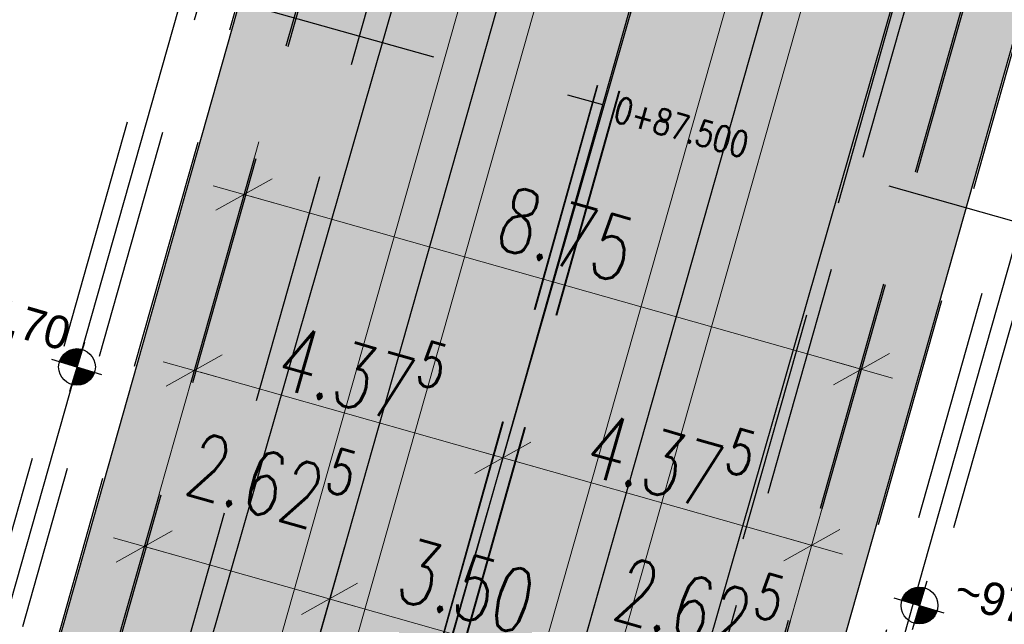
# Model space of a CAD drawing. Header units: metres. Extents: x 3458045 to 3462392, y 5482308 to 5484762.
# Tile 39 of 256: x 3459773 to 3459786, y 5483470 to 5483478. Entities that reach past the tile are written whole.
import ezdxf
from ezdxf.enums import TextEntityAlignment as Align

# ---------------------------------------------------------------- set-up
doc = ezdxf.new("R2010")
doc.units = ezdxf.units.M
doc.header["$PDMODE"] = 3
doc.header["$PDSIZE"] = 0.1
for name, pattern in [('AUSGEZOGEN', [2, 1, 1]), ('STRICHPUNKT2', [12.7, 6.35, -3.175, 0, -3.175]), ('VERDECKT2', [4.7625, 3.175, -1.5875])]:
    doc.linetypes.add(name, pattern=pattern)
doc.layers.get('0').update_dxf_attribs({"linetype": 'CONTINUOUS'})
doc.layers.get('DEFPOINTS').update_dxf_attribs({"linetype": 'CONTINUOUS'})
for name, color, linetype in [('SP_ACHSE_8559', 7, 'CONTINUOUS'), ('SP_ACHSE_8901', 7, 'CONTINUOUS'), ('SP_ACHSE_8911', 7, 'CONTINUOUS'), ('SP_AXIS', 7, 'CONTINUOUS'), ('SP_BAUGRUBE-ANKER', 211, 'AUSGEZOGEN'), ('SP_BAUGRUBE-TEXT', 210, 'AUSGEZOGEN'), ('SP_BAUGRUBE-VERBAU', 210, 'AUSGEZOGEN'), ('SP_Blockfugen', 2, 'STRICHPUNKT2'), ('SP_Entwässerung', 170, 'VERDECKT2'), ('SP_SOLID_Tunnelsohle_L7+8', 254, 'CONTINUOUS'), ('SP_StadtbahnFluchtweg', 1, 'CONTINUOUS'), ('SP_TrogTunnel-Bautoleranz', 160, 'VERDECKT2'), ('SP_Tunnelwand_L7+8', 2, 'VERDECKT2'), ('SP_Vb_Planung', 10, 'CONTINUOUS'), ('SP_Verbau', 212, 'CONTINUOUS'), ('SP_VERM', 1, 'CONTINUOUS'), ('T__AXIS', 3, 'CONTINUOUS')]:
    doc.layers.add(name, color=color, linetype=linetype)
doc.layers.add('SP_HILF', color=6, linetype='CONTINUOUS', plot=False)
doc.styles.add('K_ISOCP', font='k_isocp.shx')
doc.styles.add('SIMPLEX8', font='simplexd.shx', dxfattribs={"width": 0.8})
doc.styles.add('SP_F', font='romans.shx', dxfattribs={"width": 0.7, "bigfont": 'sp_f.shx'})
doc.linetypes.add('EISENBAHN', pattern='A,0.15,[130,ltypeshp.shx,S=0.25,R=0,X=0,Y=0],0.15', length=0.3)
doc.linetypes.add('ZICKZACK', pattern='A,0.00254,-5.08,[131,ltypeshp.shx,S=5.08,R=0,X=-5.08,Y=0],-10.16,[131,ltypeshp.shx,S=5.08,R=180,X=5.08,Y=0],-5.08', length=20.32254)
doc.dimstyles.new('SOFI35$0', dxfattribs={"dimtxt": 3.5, "dimasz": 0.35, "dimexe": 0.9, "dimexo": 0.625, "dimgap": 0.945, "dimtad": 1, "dimdec": 3, "dimrnd": 0.001, "dimzin": 1, "dimdsep": 46, "dimtxsty": 'SP_F', "dimblk1": 'SOF_BEMSTR1', "dimblk2": 'SOF_BEMSTR2', "dimsah": 1, "dimcen": 3.5, "dimse1": 1, "dimse2": 1, "dimclrd": 1, "dimclre": 1, "dimclrt": 2, "dimaunit": 2, "dimazin": 0, "dimtfac": 1, "dimtdec": 3, "dimtmove": 0, "dimatfit": 3, "dimfxl": 1, "dimtolj": 1, "dimtzin": 0, "dimlwd": 0, "dimlwe": 0, "dimarcsym": 0})

# ---------------------------------------------------------------- blocks, each defined once
blk = doc.blocks.new('SOF_BEMSTR2')
at = {"color": 0, "linetype": 'ByBlock', "lineweight": -2}
for p, q in [((0, -20), (0, 8.5)), ((3.535, 3.535), (-3.535, -3.535)), ((-5, 0), (5, 0))]:
    blk.add_line(p, q, dxfattribs=at)
blk = doc.blocks.new('SOF_BEMSTR1')
at = {"color": 0, "linetype": 'ByBlock', "lineweight": -2}
for p, q in [((0, 20), (0, -8.5)), ((3.535, 3.535), (-3.535, -3.535)), ((-5, 0), (5, 0))]:
    blk.add_line(p, q, dxfattribs=at)
blk = doc.blocks.new('*D19')
at = {"layer": 'DEFPOINTS', "color": 0, "linetype": 'AUSGEZOGEN', "transparency": 16777216}
for p in [(3459774.528, 5483471.208), (3459774.26, 5483470.261), (3459776.786, 5483469.546)]:
    blk.add_point(p, dxfattribs=at)
at = {"layer": 'SP_VERM', "color": 1, "linetype": 'AUSGEZOGEN', "lineweight": 0, "transparency": 16777216}
blk.add_line((3459776.97, 5483470.517), (3459774.613, 5483471.184), dxfattribs=at)
at = {"layer": 'SP_VERM', "color": 1, "linetype": 'AUSGEZOGEN', "lineweight": 0, "transparency": 16777216, "xscale": 0.08750000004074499, "yscale": 0.08750000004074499, "zscale": 0.08750000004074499}
for name, p, rotation in [('SOF_BEMSTR1', (3459774.528, 5483471.208), 164.19580933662), ('SOF_BEMSTR2', (3459777.054, 5483470.493), 344.19580933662)]:
    blk.add_blockref(name, p, dxfattribs=dict(at, rotation=rotation))
at = {"layer": 'SP_VERM', "color": 2, "linetype": 'AUSGEZOGEN', "transparency": 16777216, "insert": (3459776.262, 5483472.199), "char_height": 0.875, "attachment_point": 5, "rotation": 344.1958, "style": 'SP_F'}
blk.add_mtext('\\A1;\\A1;2.62{\\H.7x;\\S5^ ;}', dxfattribs=at)
blk = doc.blocks.new('*D20')
at = {"layer": 'DEFPOINTS', "color": 0, "linetype": 'AUSGEZOGEN', "transparency": 16777216}
for p in [(3459776.786, 5483469.546), (3459780.422, 5483469.54), (3459780.154, 5483468.593)]:
    blk.add_point(p, dxfattribs=at)
at = {"layer": 'SP_VERM', "color": 1, "linetype": 'AUSGEZOGEN', "lineweight": 0, "transparency": 16777216}
blk.add_line((3459777.138, 5483470.469), (3459780.338, 5483469.564), dxfattribs=at)
at = {"layer": 'SP_VERM', "color": 1, "linetype": 'AUSGEZOGEN', "lineweight": 0, "transparency": 16777216, "xscale": 0.08750000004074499, "yscale": 0.08750000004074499, "zscale": 0.08750000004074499}
for name, p, rotation in [('SOF_BEMSTR1', (3459777.054, 5483470.493), 164.19580933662), ('SOF_BEMSTR2', (3459780.422, 5483469.54), 344.19580933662)]:
    blk.add_blockref(name, p, dxfattribs=dict(at, rotation=rotation))
at = {"layer": 'SP_VERM', "color": 2, "linetype": 'AUSGEZOGEN', "transparency": 16777216, "insert": (3459778.921, 5483470.665), "char_height": 0.875, "attachment_point": 5, "rotation": 344.1958, "style": 'SP_F'}
blk.add_mtext('\\A1;\\A1;3.50{\\H.7x;\\S^ ;}', dxfattribs=at)
blk = doc.blocks.new('*D21')
at = {"layer": 'DEFPOINTS', "color": 0, "linetype": 'AUSGEZOGEN', "transparency": 16777216}
for p in [(3459782.947, 5483468.825), (3459780.154, 5483468.593), (3459782.679, 5483467.878)]:
    blk.add_point(p, dxfattribs=at)
at = {"layer": 'SP_VERM', "color": 1, "linetype": 'AUSGEZOGEN', "lineweight": 0, "transparency": 16777216}
blk.add_line((3459780.506, 5483469.516), (3459782.863, 5483468.849), dxfattribs=at)
at = {"layer": 'SP_VERM', "color": 1, "linetype": 'AUSGEZOGEN', "lineweight": 0, "transparency": 16777216, "xscale": 0.08750000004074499, "yscale": 0.08750000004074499, "zscale": 0.08750000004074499}
for name, p, rotation in [('SOF_BEMSTR1', (3459780.422, 5483469.54), 164.19580933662), ('SOF_BEMSTR2', (3459782.947, 5483468.825), 344.19580933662)]:
    blk.add_blockref(name, p, dxfattribs=dict(at, rotation=rotation))
at = {"layer": 'SP_VERM', "color": 2, "linetype": 'AUSGEZOGEN', "transparency": 16777216, "insert": (3459782.095, 5483470.495), "char_height": 0.875, "attachment_point": 5, "rotation": 344.1958, "style": 'SP_F'}
blk.add_mtext('\\A1;\\A1;2.62{\\H.7x;\\S5^ ;}', dxfattribs=at)
blk = doc.blocks.new('*D22')
at = {"layer": 'DEFPOINTS', "color": 0, "linetype": 'AUSGEZOGEN', "transparency": 16777216}
for p in [(3459775.483, 5483474.58), (3459784.306, 5483473.624), (3459783.902, 5483472.197)]:
    blk.add_point(p, dxfattribs=at)
at = {"layer": 'SP_VERM', "color": 1, "linetype": 'AUSGEZOGEN', "lineweight": 0, "transparency": 16777216}
blk.add_line((3459775.971, 5483475.983), (3459784.222, 5483473.648), dxfattribs=at)
at = {"layer": 'SP_VERM', "color": 1, "linetype": 'AUSGEZOGEN', "lineweight": 0, "transparency": 16777216, "xscale": 0.08750000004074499, "yscale": 0.08750000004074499, "zscale": 0.08750000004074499}
for name, p, rotation in [('SOF_BEMSTR1', (3459775.887, 5483476.007), 164.19580933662), ('SOF_BEMSTR2', (3459784.306, 5483473.624), 344.19580933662)]:
    blk.add_blockref(name, p, dxfattribs=dict(at, rotation=rotation))
at = {"layer": 'SP_VERM', "color": 2, "linetype": 'AUSGEZOGEN', "transparency": 16777216, "insert": (3459780.28, 5483475.464), "char_height": 0.875, "attachment_point": 5, "rotation": 344.1958, "style": 'SP_F'}
blk.add_mtext('\\A1;\\A1;8.75{\\H.7x;\\S^ ;}', dxfattribs=at)
blk = doc.blocks.new('kmr_i')
at = {"color": 1, "linetype": 'Continuous'}
blk.add_line((0, 0), (0, 1.416438), dxfattribs=at)
at = {"color": 1, "linetype": 'Continuous', "style": 'SIMPLEX8', "width": 0.8}
blk.add_attdef('STATION', text='', height=1, rotation=270.0000584, dxfattribs=at).set_placement((0, -0.50985), align=Align.MIDDLE_LEFT)
blk = doc.blocks.new('*D27')
at = {"layer": 'DEFPOINTS', "color": 0, "linetype": 'AUSGEZOGEN', "transparency": 16777216}
for p in [(3459779.412, 5483472.398), (3459783.621, 5483471.206), (3459783.627, 5483471.225)]:
    blk.add_point(p, dxfattribs=at)
at = {"layer": 'SP_VERM', "color": 1, "linetype": 'AUSGEZOGEN', "lineweight": 0, "transparency": 16777216}
blk.add_line((3459779.501, 5483472.392), (3459783.542, 5483471.248), dxfattribs=at)
at = {"layer": 'SP_VERM', "color": 1, "linetype": 'AUSGEZOGEN', "lineweight": 0, "transparency": 16777216, "xscale": 0.08750000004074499, "yscale": 0.08750000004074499, "zscale": 0.08750000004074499}
for name, p, rotation in [('SOF_BEMSTR1', (3459779.417, 5483472.416), 164.1958062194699), ('SOF_BEMSTR2', (3459783.627, 5483471.225), 344.1958062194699)]:
    blk.add_blockref(name, p, dxfattribs=dict(at, rotation=rotation))
at = {"layer": 'SP_VERM', "color": 2, "linetype": 'AUSGEZOGEN', "transparency": 16777216, "insert": (3459781.705, 5483472.469), "char_height": 0.875, "attachment_point": 5, "rotation": 344.1958, "style": 'SP_F'}
blk.add_mtext('\\A1;\\A1;4.37{\\H.7x;\\S5^ ;}', dxfattribs=at)
blk = doc.blocks.new('*D28')
at = {"layer": 'DEFPOINTS', "color": 0, "linetype": 'AUSGEZOGEN', "transparency": 16777216}
for p in [(3459775.202, 5483473.589), (3459775.208, 5483473.608), (3459779.412, 5483472.398)]:
    blk.add_point(p, dxfattribs=at)
at = {"layer": 'SP_VERM', "color": 1, "linetype": 'AUSGEZOGEN', "lineweight": 0, "transparency": 16777216}
blk.add_line((3459779.333, 5483472.44), (3459775.292, 5483473.584), dxfattribs=at)
at = {"layer": 'SP_VERM', "color": 1, "linetype": 'AUSGEZOGEN', "lineweight": 0, "transparency": 16777216, "xscale": 0.08750000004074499, "yscale": 0.08750000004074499, "zscale": 0.08750000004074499}
for name, p, rotation in [('SOF_BEMSTR1', (3459775.208, 5483473.608), 164.1958062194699), ('SOF_BEMSTR2', (3459779.417, 5483472.416), 344.1958062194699)]:
    blk.add_blockref(name, p, dxfattribs=dict(at, rotation=rotation))
at = {"layer": 'SP_VERM', "color": 2, "linetype": 'AUSGEZOGEN', "transparency": 16777216, "insert": (3459777.496, 5483473.66), "char_height": 0.875, "attachment_point": 5, "rotation": 344.1958, "style": 'SP_F'}
blk.add_mtext('\\A1;\\A1;4.37{\\H.7x;\\S5^ ;}', dxfattribs=at)
blk = doc.blocks.new('*D64')
at = {"layer": 'DEFPOINTS', "color": 0, "linetype": 'AUSGEZOGEN'}
for p in [(3459785.717, 5483475.83), (3459793.215, 5483473.708), (3459782.993, 5483466.208)]:
    blk.add_point(p, dxfattribs=at)
at = {"layer": 'SP_VERM', "color": 1, "linetype": 'AUSGEZOGEN', "lineweight": 0}
blk.add_line((3459790.516, 5483464.17), (3459793.191, 5483473.623), dxfattribs=at)
at = {"layer": 'SP_VERM', "color": 1, "linetype": 'AUSGEZOGEN', "lineweight": 0, "xscale": 0.08750000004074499, "yscale": 0.08750000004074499, "zscale": 0.08750000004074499}
for name, p, rotation in [('SOF_BEMSTR1', (3459793.215, 5483473.708), 74.19581091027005), ('SOF_BEMSTR2', (3459790.492, 5483464.086), 254.19581091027)]:
    blk.add_blockref(name, p, dxfattribs=dict(at, rotation=rotation))
at = {"layer": 'SP_VERM', "color": 2, "linetype": 'AUSGEZOGEN', "insert": (3459791.205, 5483469.08), "char_height": 0.875, "attachment_point": 5, "rotation": 74.1958, "style": 'SP_F'}
blk.add_mtext('\\A1;\\A1;10.00{\\H.7x;\\S^ ;}', dxfattribs=at)
blk = doc.blocks.new('*D65')
at = {"layer": 'DEFPOINTS', "color": 0, "linetype": 'AUSGEZOGEN', "transparency": 16777216}
for p in [(3459782.473, 5483485.943), (3459793.225, 5483482.899), (3459783.317, 5483476.509)]:
    blk.add_point(p, dxfattribs=at)
at = {"layer": 'SP_VERM', "color": 1, "linetype": 'AUSGEZOGEN', "lineweight": 0, "transparency": 16777216}
blk.add_line((3459790.84, 5483474.471), (3459793.201, 5483482.815), dxfattribs=at)
at = {"layer": 'SP_VERM', "color": 1, "linetype": 'AUSGEZOGEN', "lineweight": 0, "transparency": 16777216, "xscale": 0.08750000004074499, "yscale": 0.08750000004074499, "zscale": 0.08750000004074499}
for name, p, rotation in [('SOF_BEMSTR1', (3459793.225, 5483482.899), 74.19581091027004), ('SOF_BEMSTR2', (3459790.816, 5483474.387), 254.19581091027)]:
    blk.add_blockref(name, p, dxfattribs=dict(at, rotation=rotation))
at = {"layer": 'SP_VERM', "color": 2, "linetype": 'AUSGEZOGEN', "transparency": 16777216, "insert": (3459791.372, 5483478.827), "char_height": 0.875, "attachment_point": 5, "rotation": 74.1958, "style": 'SP_F'}
blk.add_mtext('\\A1;\\A1;8.84{\\H.7x;\\S7^ ;}', dxfattribs=at)
blk = doc.blocks.new('*D67')
at = {"layer": 'DEFPOINTS', "color": 0, "linetype": 'AUSGEZOGEN', "transparency": 16777216}
for p in [(3459788.44, 5483485.452), (3459795.939, 5483483.33), (3459785.717, 5483475.83)]:
    blk.add_point(p, dxfattribs=at)
at = {"layer": 'SP_VERM', "color": 1, "linetype": 'AUSGEZOGEN', "lineweight": 0, "transparency": 16777216}
blk.add_line((3459793.239, 5483473.792), (3459795.915, 5483483.245), dxfattribs=at)
at = {"layer": 'SP_VERM', "color": 1, "linetype": 'AUSGEZOGEN', "lineweight": 0, "transparency": 16777216, "xscale": 0.08750000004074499, "yscale": 0.08750000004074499, "zscale": 0.08750000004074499}
for name, p, rotation in [('SOF_BEMSTR1', (3459795.939, 5483483.33), 74.19581091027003), ('SOF_BEMSTR2', (3459793.215, 5483473.708), 254.19581091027)]:
    blk.add_blockref(name, p, dxfattribs=dict(at, rotation=rotation))
at = {"layer": 'SP_VERM', "color": 2, "linetype": 'AUSGEZOGEN', "transparency": 16777216, "insert": (3459793.929, 5483478.702), "char_height": 0.875, "attachment_point": 5, "rotation": 74.1958, "style": 'SP_F'}
blk.add_mtext('\\A1;\\A1;10.00{\\H.7x;\\S^ ;}', dxfattribs=at)
blk = doc.blocks.new('A$C288940E1')
at = {"layer": 'SP_Verbau'}
blk.add_line((0, 0), (-10.4038, -4.6916), dxfattribs=at)
blk = doc.blocks.new('SOFI-HK', base_point=(0, 0.000969))
at = {"color": 0, "linetype": 'Continuous'}
for p, q in [((0, 0.139982), (0, -0.138069)), ((-0.145258, 0.000969), (0.139135, 0.000969))]:
    blk.add_line(p, q, dxfattribs=at)
at = {"color": 0, "linetype": 'Continuous', "const_width": 0.1}
for points in [[(0, 0.050969, 0.414214), (-0.05, 0.000969)], [(0.05, 0.000969, -0.414214), (0, -0.049031)]]:
    blk.add_lwpolyline(points, format="xyb", dxfattribs=at)
at = {"color": 0, "linetype": 'Continuous'}
blk.add_circle((0, 0.000969), 0.1, dxfattribs=at)

msp = doc.modelspace()

# ---------------------------------------------------------------- hatches: boundary and pattern name
at = {"layer": 'SP_SOLID_Tunnelsohle_L7+8'}
h = msp.add_hatch(color=256, dxfattribs=at)
h.dxf.hatch_style = 1
edge = h.paths.add_edge_path()
edge.add_arc((3458857.4544, 5483747.0655), 967.062, 344.1575234, 344.3872259)
edge.add_arc((3459473.9441, 5483574.7903), 326.954, 344.387226, 345.076333)
edge.add_arc((3459597.6475, 5483541.8207), 198.9324, 345.076333, 346.224846)
edge.add_arc((3459650.9358, 5483528.7563), 144.066, 346.224846, 347.832764)
edge.add_arc((3459680.7324, 5483522.3319), 113.5846, 347.832764, 349.90022)
edge.add_arc((3459699.8308, 5483518.93), 94.1856, 349.90022, 352.417547)
edge.add_arc((3459713.0579, 5483517.1693), 80.8418, 352.417547, 355.414439)
edge.add_arc((3459719.6894, 5483516.5932), 74.1855, 355.448462, 356.346692)
edge.add_arc((3459720.9584, 5483516.5061), 72.9136, 356.351432, 375.12014)
edge.add_arc((3459716.6802, 5483515.3015), 77.3579, 15.154925, 18.396868)
edge.add_arc((3459706.2115, 5483511.8197), 88.3904, 18.396868, 21.208821)
edge.add_arc((3459692.0649, 5483506.3301), 103.5648, 21.208821, 23.581379)
edge.add_arc((3459671.7932, 5483497.4815), 125.6835, 23.581379, 25.512141)
edge.add_arc((3459639.9853, 5483482.3016), 160.928, 25.512141, 27.001116)
edge.add_arc((3459718.8773, 5483524.65), 71.4345, 25.465137, 28.775179)
edge.add_arc((3459376.7002, 5483342.4929), 459.0716, 28.144677, 28.653199)
edge.add_arc((3459249.8469, 5483273.6151), 603.4176, 28.6167245, 28.7545471)
edge.add_line((3459778.8562, 5483563.8942), (3459778.5506, 5483564.8679))
edge.add_arc((3459246.486, 5483271.2535), 607.7024, 28.8916589, 28.9859415)
edge.add_line((3459778.0667, 5483565.7431), (3459768.6807, 5483560.5519))
edge.add_arc((3460160.896, 5483776.6646), 447.8142, 208.854995, 208.982431)
edge.add_line((3459769.1624, 5483559.6801), (3459769.8148, 5483558.9069))
edge.add_arc((3459249.8406, 5483273.6102), 593.0999, 28.6168449, 28.7524621, ccw=False)
edge.add_arc((3459440.8442, 5483377.5455), 375.6491, 28.04865, 28.653818, ccw=False)
edge.add_arc((3459582.0854, 5483452.7987), 215.6113, 27.001109, 28.04865, ccw=False)
edge.add_arc((3459639.9853, 5483482.3016), 150.628, 25.512141, 27.001109, ccw=False)
edge.add_arc((3459671.7932, 5483497.4815), 115.3835, 23.581379, 25.512141, ccw=False)
edge.add_arc((3459692.0649, 5483506.3301), 93.2648, 21.20882, 23.581379, ccw=False)
edge.add_arc((3459706.2115, 5483511.8197), 78.0904, 18.3967, 21.20882, ccw=False)
edge.add_arc((3459716.6813, 5483515.3019), 67.0567, 15.1549, 18.3967, ccw=False)
edge.add_arc((3459720.9787, 5483516.5082), 62.5934, -3.878778, 15.117461, ccw=False)
edge.add_arc((3459719.7195, 5483516.591), 63.8553, 355.448275, 356.123471, ccw=False)
edge.add_arc((3459713.1809, 5483517.1562), 70.4182, 352.431338, 355.41208, ccw=False)
edge.add_arc((3459699.8288, 5483518.9303), 83.8876, 349.900073, 352.431338, ccw=False)
edge.add_arc((3459680.7324, 5483522.3319), 103.2847, 347.832763, 349.900073, ccw=False)
edge.add_arc((3459650.9358, 5483528.7563), 133.766, 346.224846, 347.832763, ccw=False)
edge.add_arc((3459597.6475, 5483541.8207), 188.6324, 345.076333, 346.224846, ccw=False)
edge.add_arc((3459473.9441, 5483574.7903), 316.654, 344.387226, 345.076333, ccw=False)
edge.add_arc((3458857.4544, 5483747.0655), 956.762, 344.1575234, 344.3872258, ccw=False)
edge.add_line((3459777.8746, 5483485.8757), (3459768.1652, 5483451.5731))
edge.add_arc((3460235.8213, 5483318.7283), 486.1584, 164.142005, 164.465842)
edge.add_arc((3459925.9207, 5483404.8704), 164.5082, 164.465842, 165.436874)
edge.add_arc((3459863.548, 5483421.0744), 100.065, 165.436874, 167.055656)
edge.add_arc((3459836.6312, 5483427.2611), 72.4464, 167.055656, 169.321948)
edge.add_arc((3459825.5145, 5483429.4052), 61.1249, 169.36621, 170.436557)
edge.add_arc((3459822.8296, 5483429.8673), 58.4005, 170.446005, 171.374328)
edge.add_arc((3459822.827, 5483429.8675), 58.3979, 171.374105, 181.27373)
edge.add_line((3459764.4435, 5483428.5694), (3459763.7283, 5483428.5535))
edge.add_line((3459763.7283, 5483428.5535), (3459765.1423, 5483424.2417))
edge.add_line((3459765.1423, 5483424.2417), (3459773.0292, 5483411.4442))
edge.add_line((3459773.0292, 5483411.4442), (3459778.948, 5483417.0189))
edge.add_line((3459778.948, 5483417.0189), (3459775.6909, 5483420.4769))
edge.add_arc((3459821.7364, 5483429.9486), 47.0096, 170.06678, 191.62372, ccw=False)
edge.add_arc((3459825.0894, 5483429.4811), 50.3931, 169.37086, 170.20087, ccw=False)
edge.add_arc((3459836.6312, 5483427.2611), 62.1464, 167.055656, 169.321948, ccw=False)
edge.add_arc((3459863.548, 5483421.0744), 89.765, 165.436867, 167.055656, ccw=False)
edge.add_arc((3459925.9216, 5483404.8701), 154.2091, 164.465124, 165.436867, ccw=False)
edge.add_arc((3460237.4715, 5483318.2654), 477.5722, 164.141522, 164.465124, ccw=False)
edge.add_line((3459778.0759, 5483448.7679), (3459787.7833, 5483483.0639))

# ---------------------------------------------------------------- linework, layer by layer
at = {"layer": 'SP_ACHSE_8559'}
msp.add_lwpolyline([(3459792.1443, 5483504.1891, -0.6236806), (3459771.1027, 5483464.5224, -0.1187391), (3459755.298, 5483468.8722, -0.0103073), (3459754.0129, 5483469.6179, -0.0191109), (3459751.489, 5483471.2905, -0.0165622), (3459749.0906, 5483473.1388, -0.0140138), (3459746.8095, 5483475.1304, -0.0114656), (3459744.6327, 5483477.2356, -0.0089176), (3459742.5434, 5483479.4279, -0.0063696)], format="xyb", dxfattribs=at)
at = {"layer": 'SP_ACHSE_8901'}
msp.add_lwpolyline([(3459781.1454, 5483484.9475), (3459771.4367, 5483450.6471, 0.0014127), (3459770.6978, 5483448.0178, 0.004238), (3459769.9887, 5483445.3804, 0.0070634), (3459769.3394, 5483442.7278, 0.0098889), (3459768.7805, 5483440.0547, 0.0046703), (3459768.5919, 5483438.9957, 0.1922114), (3459777.2143, 5483399.1378, 0.0169098)], format="xyb", dxfattribs=at)
at = {"layer": 'SP_ACHSE_8911'}
msp.add_lwpolyline([(3459779.9669, 5483401.3496, -0.1898543), (3459772.019, 5483438.2528, -0.0048267), (3459772.1981, 5483439.2782, -0.0102194), (3459772.7329, 5483441.8661, -0.0072994), (3459773.3582, 5483444.4337, -0.0043796), (3459774.0432, 5483446.9861, -0.0014599), (3459774.758, 5483449.5304), (3459784.8281, 5483485.1076, 0.0010135), (3459785.8599, 5483488.7717, 0.0030406), (3459786.8619, 5483492.4439, 0.0050678), (3459787.8042, 5483496.1319, 0.0070949), (3459788.6565, 5483499.8416, 0.0091222), (3459789.3881, 5483503.5769, 0.0111495), (3459789.9676, 5483507.3387, 0.0096243), (3459790.2818, 5483510.1571, 0.0966281), (3459787.5873, 5483536.6729, 0.005752), (3459787.0914, 5483538.2453, 0.0123927), (3459785.7657, 5483541.9647, 0.0104385), (3459784.2716, 5483545.6199, 0.0084844), (3459782.6402, 5483549.216, 0.0065303), (3459780.9016, 5483552.7616, 0.0045764), (3459779.0846, 5483556.2677, 0.0026224), (3459777.2173, 5483559.7474, 0.0769413), (3459666.0197, 5483705.8087)], format="xyb", dxfattribs=at)
at = {"layer": 'SP_AXIS'}
for points in [[(3459779.9669, 5483401.3496, -0.1898543), (3459772.019, 5483438.2528, -0.0048267), (3459772.1981, 5483439.2782, -0.0102194), (3459772.7329, 5483441.8661, -0.0072994), (3459773.3582, 5483444.4337, -0.0043796), (3459774.0432, 5483446.9861, -0.0014599), (3459774.758, 5483449.5304), (3459784.8281, 5483485.1076, 0.0010135), (3459785.8599, 5483488.7717, 0.0030406), (3459786.8619, 5483492.4439, 0.0050678), (3459787.8042, 5483496.1319, 0.0070949), (3459788.6565, 5483499.8416, 0.0091222), (3459789.3881, 5483503.5769, 0.0111495), (3459789.9676, 5483507.3387, 0.0096243), (3459790.2818, 5483510.1571, 0.0966281), (3459787.5873, 5483536.6729, 0.005752), (3459787.0914, 5483538.2453, 0.0123927), (3459785.7657, 5483541.9647, 0.0104385), (3459784.2716, 5483545.6199, 0.0084844), (3459782.6402, 5483549.216, 0.0065303), (3459780.9016, 5483552.7616, 0.0045764), (3459779.0846, 5483556.2677, 0.0026224), (3459777.2173, 5483559.7474, 0.0769413), (3459666.0197, 5483705.8087)], [(3459751.0056, 5483586.8549, -0.0004357), (3459755.6442, 5483579.3114, 0.0003596), (3459761.2625, 5483570.1726, 0.0010789), (3459766.9071, 5483561.05, 0.0017982), (3459772.6041, 5483551.96, 0.0025175), (3459778.3793, 5483542.9196, 0.0032367), (3459784.2581, 5483533.9462, 0.0012132), (3459786.2052, 5483531.0326, 0.0550745), (3459885.4353, 5483413.6014, -0.0246156), (3459912.6205, 5483385.1364, -0.0008768), (3459913.5588, 5483384.0479, -0.0037507), (3459918.2074, 5483378.5492, -0.002679), (3459922.785, 5483372.9911, -0.0016074), (3459927.3148, 5483367.3939, -0.0005358), (3459931.8205, 5483361.7774, 0.0005358), (3459936.3262, 5483356.161, 0.0009761), (3459939.4013, 5483352.3529, 0.0064816), (3459955.9914, 5483332.4309), (3459959.947, 5483327.8043)], [(3459781.1454, 5483484.9475), (3459771.4367, 5483450.6471, 0.0014127), (3459770.6978, 5483448.0178, 0.004238), (3459769.9887, 5483445.3804, 0.0070634), (3459769.3394, 5483442.7278, 0.0098889), (3459768.7805, 5483440.0547, 0.0046703), (3459768.5919, 5483438.9957, 0.1922114), (3459777.2143, 5483399.1378, 0.0169098)]]:
    msp.add_lwpolyline(points, format="xyb", dxfattribs=at)
at = {"layer": 'SP_BAUGRUBE-VERBAU', "linetype": 'ZICKZACK', "ltscale": 0.2, "flags": 128}
for points in [[(3459782.4564, 5483522.9901, -0.0422201), (3459782.6716, 5483512.5714, -0.0039193), (3459782.6009, 5483511.585, -0.0130302), (3459782.2165, 5483507.9767, -0.0110254), (3459781.6535, 5483504.3553, -0.0090206), (3459780.9393, 5483500.7263, -0.007016), (3459780.1016, 5483497.0895, -0.0050114), (3459779.1684, 5483493.4414, -0.0030068), (3459778.1679, 5483489.7764, -0.0010023), (3459777.129, 5483486.0873), (3459772.6269, 5483470.1815)], [(3459784.0288, 5483466.9542), (3459788.8453, 5483483.9706, 0.0010135), (3459789.8809, 5483487.6482, 0.0030406), (3459790.8963, 5483491.3694, 0.0050678), (3459791.8595, 5483495.1394, 0.0070949), (3459792.7384, 5483498.9646, 0.0091222), (3459793.4992, 5483502.8494, 0.0111495), (3459794.1071, 5483506.7952, 0.0096243), (3459794.4392, 5483509.7745, 0.0211177), (3459794.7454, 5483515.9964, 0.0211177)]]:
    msp.add_lwpolyline(points, format="xyb", dxfattribs=at)
at = {"layer": 'SP_BAUGRUBE-VERBAU', "linetype": 'VERDECKT2'}
for points in [[(3459782.2078, 5483522.9639, -0.0422201), (3459782.4222, 5483512.5873, -0.0039193), (3459782.3517, 5483511.6049, -0.0130302), (3459781.9687, 5483508.0097, -0.0110254), (3459781.4074, 5483504.3991, -0.0090206), (3459780.6949, 5483500.779, -0.007016), (3459779.8588, 5483497.149, -0.0050114), (3459778.9268, 5483493.5058, -0.0030068), (3459777.9271, 5483489.8437, -0.0010023), (3459776.8885, 5483486.1555), (3459772.3863, 5483470.2496, 0.0014127)], [(3459782.7418, 5483522.6575, -0.0407637), (3459782.9211, 5483512.5555, -0.0039193), (3459782.8501, 5483511.5652, -0.0130302), (3459782.4643, 5483507.9438, -0.0110254), (3459781.8996, 5483504.3114, -0.0090206), (3459781.1837, 5483500.6737, -0.007016), (3459780.3444, 5483497.03, -0.0050114), (3459779.4099, 5483493.377, -0.0030068), (3459778.4087, 5483489.7091, -0.0010023), (3459777.3695, 5483486.019), (3459772.8674, 5483470.1134, 0.0014127)], [(3459783.7883, 5483467.0223), (3459788.6048, 5483484.0387, 0.0010135), (3459789.6401, 5483487.7155, 0.0030406), (3459790.6547, 5483491.4337, 0.0050678), (3459791.6167, 5483495.1988, 0.0070949), (3459792.4939, 5483499.0171, 0.0091222), (3459793.253, 5483502.8929, 0.0111495), (3459793.8592, 5483506.8277, 0.0096243), (3459794.1903, 5483509.7974, 0.0211177), (3459794.4954, 5483515.9981, 0.005752)], [(3459784.2694, 5483466.8861), (3459789.0859, 5483483.9025, 0.0010135), (3459790.1217, 5483487.5809, 0.0030406), (3459791.1378, 5483491.3051, 0.0050678), (3459792.1024, 5483495.0799, 0.0070949), (3459792.9828, 5483498.912, 0.0091222), (3459793.7454, 5483502.8058, 0.0111495), (3459794.355, 5483506.7626, 0.0096243), (3459794.6882, 5483509.7516, 0.0211177), (3459794.9954, 5483515.9947, 0.0211177)]]:
    msp.add_lwpolyline(points, format="xyb", dxfattribs=at)
at = {"layer": 'SP_Blockfugen'}
msp.add_line((3459772.3598, 5483479.6107), (3459789.1978, 5483474.8447), dxfattribs=at)
at = {"layer": 'SP_Entwässerung'}
for p, q in [((3459781.9879, 5483482.0782), (3459771.1848, 5483443.6052)), ((3459781.9956, 5483482.0762), (3459771.1921, 5483443.6014)), ((3459782.2861, 5483482.0011), (3459771.4629, 5483443.4563)), ((3459782.2939, 5483481.9991), (3459771.4702, 5483443.4524))]:
    msp.add_line(p, q, dxfattribs=at)
at = {"layer": 'SP_HILF'}
msp.add_lwpolyline([(3459777.8746, 5483485.8757), (3459768.1652, 5483451.5731, 0.001413), (3459767.4218, 5483448.9278, 0.004237), (3459766.698, 5483446.2354, 0.0070634), (3459766.0258, 5483443.4894, 0.0098889), (3459765.4393, 5483440.6847, 0.0046703), (3459765.2391, 5483439.5605, 0.0040506), (3459765.0896, 5483438.6262, 0.0432221), (3459764.4435, 5483428.5694), (3459763.7283, 5483428.5535), (3459765.1423, 5483424.2417), (3459773.0292, 5483411.4442), (3459778.948, 5483417.0189), (3459775.6909, 5483420.4769, -0.0943383), (3459775.4315, 5483438.0577, -0.0036216), (3459775.561, 5483438.7762, -0.0098889), (3459776.0641, 5483441.1821, -0.0070634), (3459776.667, 5483443.6455, -0.0042401), (3459777.3461, 5483446.1712, -0.001412), (3459778.0759, 5483448.7679), (3459787.7833, 5483483.0639, 0.0010023)], format="xyb", dxfattribs=at)
at = {"layer": 'SP_StadtbahnFluchtweg', "linetype": 'VERDECKT2'}
for points in [[(3459779.51, 5483485.4116), (3459769.8009, 5483451.1101, 0.0014127), (3459769.0599, 5483448.4731, 0.004238), (3459768.3434, 5483445.8079, 0.0070634), (3459767.6826, 5483443.1086, 0.0098889), (3459767.1099, 5483440.3697, 0.0046703), (3459766.9155, 5483439.2781, 0.0640217), (3459766.3534, 5483424.8281, 0.0169098)], [(3459786.1479, 5483483.5279), (3459776.4401, 5483449.2308, 0.0014127), (3459775.7079, 5483446.6252, 0.004238), (3459775.0217, 5483444.0729, 0.0070634), (3459774.4073, 5483441.5629, 0.0098889), (3459773.8904, 5483439.0912, 0.0046703), (3459773.7196, 5483438.1317, 0.1037103), (3459774.5359, 5483417.7092, 0.0169098)]]:
    msp.add_lwpolyline(points, format="xyb", dxfattribs=at)
at = {"layer": 'SP_TrogTunnel-Bautoleranz'}
for points in [[(3459776.3855, 5483414.6053, -0.1208338), (3459774.5845, 5483437.8306, -0.0048267), (3459774.7549, 5483438.8062, -0.0102194), (3459775.2678, 5483441.2879, -0.0072994), (3459775.8751, 5483443.7818, -0.0043796), (3459776.5483, 5483446.2902, -0.0014599), (3459777.259, 5483448.8198), (3459787.3299, 5483484.3995, 0.0010135), (3459788.364, 5483488.072, 0.0030406), (3459789.3743, 5483491.7747, 0.0050678), (3459790.3297, 5483495.5138, 0.0070949), (3459791.1985, 5483499.2954, 0.0091222), (3459791.9483, 5483503.1238, 0.0111495), (3459792.5455, 5483507.0002, 0.0096243), (3459792.8708, 5483509.9188, 0.0966281), (3459790.0758, 5483537.4262, 0.005752), (3459789.5618, 5483539.0559, 0.0123927), (3459788.1924, 5483542.898, 0.0104385), (3459786.6572, 5483546.6537, 0.0084844), (3459784.9894, 5483550.3301, 0.0065303), (3459783.2208, 5483553.9367, 0.0045764), (3459781.3819, 5483557.4851, 0.0026224), (3459779.5017, 5483560.9888, 0.0020183), (3459777.1644, 5483565.2555)], [(3459778.6442, 5483485.6573), (3459768.935, 5483451.3552, 0.0014127), (3459768.1928, 5483448.7142, 0.004238), (3459767.4723, 5483446.0342, 0.0070634), (3459766.8055, 5483443.3102, 0.0098889), (3459766.2255, 5483440.5364, 0.0046703), (3459766.028, 5483439.4276, 0.0473215), (3459765.2435, 5483428.5773, 0.0169098)]]:
    msp.add_lwpolyline(points, format="xyb", dxfattribs=at)
at = {"layer": 'SP_Tunnelwand_L7+8'}
for points in [[(3459773.8543, 5483437.9507, -0.0048267), (3459774.0272, 5483438.9405, -0.0102194), (3459774.5464, 5483441.4524, -0.0072994), (3459775.1587, 5483443.9673, -0.0043796), (3459775.8353, 5483446.4883, -0.0014599), (3459776.5472, 5483449.0221), (3459786.6178, 5483484.6011, 0.0010135), (3459787.6513, 5483488.2711, 0.0030406), (3459788.6592, 5483491.9652, 0.0050678), (3459789.6109, 5483495.6897, 0.0070949), (3459790.475, 5483499.4509, 0.0091222), (3459791.2196, 5483503.2528, 0.0111495), (3459791.8118, 5483507.0966, 0.0096243), (3459792.134, 5483509.9866, 0.0966281), (3459789.3676, 5483537.2118, 0.005752), (3459788.8587, 5483538.8251, 0.0123927), (3459787.5017, 5483542.6324, 0.0104385), (3459785.9782, 5483546.3594, 0.0084844), (3459784.3208, 5483550.013, 0.0065303), (3459782.5607, 5483553.6022, 0.0045764), (3459780.7281, 5483557.1386, 0.0026224), (3459778.8515, 5483560.6355, 0.0769413), (3459667.3099, 5483707.1486), (3459482.1353, 5483885.4597, 0.0146052)], [(3459775.7568, 5483416.7607, -0.1092003), (3459774.6091, 5483437.8265, -0.0048267), (3459774.7795, 5483438.8016, -0.0102194), (3459775.2922, 5483441.2823, -0.0072994), (3459775.8993, 5483443.7755, -0.0043796), (3459776.5724, 5483446.2835, -0.0014599), (3459777.2831, 5483448.813), (3459787.3539, 5483484.3927, 0.0010135), (3459788.3881, 5483488.0653, 0.0030406), (3459789.3985, 5483491.7683, 0.0050678), (3459790.354, 5483495.5078, 0.0070949), (3459791.223, 5483499.2902, 0.0091222), (3459791.9729, 5483503.1195, 0.0111495), (3459792.5703, 5483506.997, 0.0096243), (3459792.8957, 5483509.9165, 0.0966281), (3459790.0998, 5483537.4334, 0.005752), (3459789.5855, 5483539.0637, 0.0123927), (3459788.2157, 5483542.907, 0.0104385), (3459786.6802, 5483546.6636, 0.0084844), (3459785.012, 5483550.3409, 0.0065303), (3459783.2431, 5483553.948, 0.0045764), (3459781.404, 5483557.4968, 0.0026224), (3459779.5237, 5483561.0007, 0.0020142), (3459777.1912, 5483565.2588)], [(3459775.6909, 5483420.4769, -0.0902889), (3459775.3985, 5483437.6966, -0.0048267), (3459775.5662, 5483438.6564, -0.0102194), (3459776.0722, 5483441.1044, -0.0072994), (3459776.6737, 5483443.5749, -0.0043796), (3459777.3432, 5483446.0694, -0.0014599), (3459778.0526, 5483448.5944), (3459788.1237, 5483484.1749, 0.0010135), (3459789.1586, 5483487.85, 0.0030406), (3459790.1715, 5483491.5624, 0.0050678), (3459791.131, 5483495.3176, 0.0070949), (3459792.0051, 5483499.1221, 0.0091222), (3459792.7607, 5483502.9801, 0.0111495), (3459793.3635, 5483506.8928, 0.0096243), (3459793.6924, 5483509.8432, 0.0966281), (3459790.8655, 5483537.6652, 0.005752), (3459790.3457, 5483539.3131, 0.0123927), (3459788.9624, 5483543.1942, 0.0104385), (3459787.4142, 5483546.9817, 0.0084844), (3459785.7348, 5483550.6837, 0.0065303), (3459783.9568, 5483554.3096, 0.0045764), (3459782.1109, 5483557.8714, 0.0026224), (3459780.2266, 5483561.3827, 0.0011854), (3459778.8562, 5483563.8942)], [(3459777.8505, 5483485.8825), (3459768.1412, 5483451.5799, 0.0014127), (3459767.3979, 5483448.9351, 0.004238), (3459766.6738, 5483446.2417, 0.0070634), (3459766.0015, 5483443.495, 0.0098889), (3459765.4148, 5483440.6893, 0.0046703), (3459765.2145, 5483439.5646, 0.047278), (3459764.4185, 5483428.569, 0.047278)], [(3459778.6201, 5483485.6641), (3459768.9109, 5483451.362, 0.0014127), (3459768.1687, 5483448.7209, 0.004238), (3459767.4481, 5483446.0405, 0.0070634), (3459766.7811, 5483443.3158, 0.0098889), (3459766.2009, 5483440.5411, 0.0046703), (3459766.0033, 5483439.4317, 0.047278), (3459765.2183, 5483428.5867, 0.047278)]]:
    msp.add_lwpolyline(points, format="xyb", dxfattribs=at)
at = {"layer": 'SP_Vb_Planung', "linetype": 'AUSGEZOGEN', "lineweight": 13, "ltscale": 13}
for points in [[(3459780.3831, 5483401.6267, -0.1898543), (3459772.5124, 5483438.1716, -0.0048267), (3459772.6898, 5483439.1874, -0.0102194), (3459773.2204, 5483441.7549, -0.0072994), (3459773.8422, 5483444.3083, -0.0043796), (3459774.525, 5483446.8523, -0.0014599), (3459775.239, 5483449.3937), (3459785.3092, 5483484.9715, 0.0010135), (3459786.3415, 5483488.6371, 0.0030406), (3459787.3451, 5483492.3152, 0.0050678), (3459788.2899, 5483496.013, 0.0070949), (3459789.1454, 5483499.7366, 0.0091222), (3459789.8804, 5483503.4898, 0.0111495), (3459790.4634, 5483507.2736, 0.0096243), (3459790.7797, 5483510.1112, 0.0966281), (3459788.0659, 5483536.8178, 0.005752), (3459787.5665, 5483538.4011, 0.0123927), (3459786.2324, 5483542.1442, 0.0104385), (3459784.7304, 5483545.8187, 0.0084844), (3459783.092, 5483549.4303, 0.0065303), (3459781.3476, 5483552.9876, 0.0045764), (3459779.5264, 5483556.5018, 0.0026224), (3459777.6566, 5483559.9861, 0.0769413), (3459666.3666, 5483706.1689)], [(3459779.5507, 5483401.0725, -0.1898543), (3459771.5256, 5483438.334, -0.0048267), (3459771.7064, 5483439.369, -0.0102194), (3459772.2455, 5483441.9773, -0.0072994), (3459772.8741, 5483444.5591, -0.0043796), (3459773.5614, 5483447.1199, -0.0014599), (3459774.277, 5483449.667), (3459784.347, 5483485.2438, 0.0010135), (3459785.3783, 5483488.9062, 0.0030406), (3459786.3787, 5483492.5726, 0.0050678), (3459787.3185, 5483496.2507, 0.0070949), (3459788.1677, 5483499.9466, 0.0091222), (3459788.8957, 5483503.664, 0.0111495), (3459789.4719, 5483507.4038, 0.0096243), (3459789.7839, 5483510.2029, 0.0966281), (3459787.1088, 5483536.5281, 0.005752), (3459786.6163, 5483538.0894, 0.0123927), (3459785.299, 5483541.7852, 0.0104385), (3459783.8128, 5483545.4211, 0.0084844), (3459782.1884, 5483549.0017, 0.0065303), (3459780.4555, 5483552.5356, 0.0045764), (3459778.6428, 5483556.0336, 0.0026224), (3459776.7779, 5483559.5086, 0.0769413), (3459665.6729, 5483705.4486)], [(3459780.6644, 5483485.084), (3459770.9556, 5483450.7832, 0.0014127), (3459770.2161, 5483448.1517, 0.004238), (3459769.5048, 5483445.5062, 0.0070634), (3459768.8521, 5483442.8398, 0.0098889), (3459768.2891, 5483440.1473, 0.0046703), (3459768.0988, 5483439.0787, 0.1922114), (3459776.7996, 5483398.8584, 0.0169098)], [(3459781.6264, 5483484.811), (3459771.9178, 5483450.5109, 0.0014127), (3459771.1796, 5483447.8839, 0.004238), (3459770.4727, 5483445.2547, 0.0070634), (3459769.8267, 5483442.6158, 0.0098889), (3459769.2718, 5483439.962, 0.0046703), (3459769.0849, 5483438.9126, 0.1922114), (3459777.629, 5483399.4171, 0.0169098)]]:
    msp.add_lwpolyline(points, format="xyb", dxfattribs=at)
at = {"layer": 'SP_Vb_Planung', "linetype": 'EISENBAHN', "lineweight": 13, "ltscale": 13}
for points in [[(3459779.9669, 5483401.3496, -0.1898543), (3459772.019, 5483438.2528, -0.0048267), (3459772.1981, 5483439.2782, -0.0102194), (3459772.7329, 5483441.8661, -0.0072994), (3459773.3582, 5483444.4337, -0.0043796), (3459774.0432, 5483446.9861, -0.0014599), (3459774.758, 5483449.5304), (3459784.8281, 5483485.1076, 0.0010135), (3459785.8599, 5483488.7717, 0.0030406), (3459786.8619, 5483492.4439, 0.0050678), (3459787.8042, 5483496.1319, 0.0070949), (3459788.6565, 5483499.8416, 0.0091222), (3459789.3881, 5483503.5769, 0.0111495), (3459789.9676, 5483507.3387, 0.0096243), (3459790.2818, 5483510.1571, 0.0966281), (3459787.5873, 5483536.6729, 0.005752), (3459787.0914, 5483538.2453, 0.0123927), (3459785.7657, 5483541.9647, 0.0104385), (3459784.2716, 5483545.6199, 0.0084844), (3459782.6402, 5483549.216, 0.0065303), (3459780.9016, 5483552.7616, 0.0045764), (3459779.0846, 5483556.2677, 0.0026224), (3459777.2173, 5483559.7474, 0.0769413), (3459666.0197, 5483705.8087)], [(3459781.1454, 5483484.9475), (3459771.4367, 5483450.6471, 0.0014127), (3459770.6978, 5483448.0178, 0.004238), (3459769.9887, 5483445.3804, 0.0070634), (3459769.3394, 5483442.7278, 0.0098889), (3459768.7805, 5483440.0547, 0.0046703), (3459768.5919, 5483438.9957, 0.1922114), (3459777.2143, 5483399.1378, 0.0169098)]]:
    msp.add_lwpolyline(points, format="xyb", dxfattribs=at)
at = {"layer": 'T__AXIS'}
msp.add_lwpolyline([(3459778.5101, 5483400.3795, -0.1903342), (3459770.3083, 5483438.634, -0.0047478), (3459770.4922, 5483439.6766, -0.01005), (3459771.0392, 5483442.3074, -0.0071784), (3459771.6766, 5483444.918, -0.004307), (3459772.3738, 5483447.5133, -0.0014357), (3459773.1007, 5483450.1004), (3459783.1886, 5483485.7402, 0.0010265), (3459784.2072, 5483489.3579, 0.0030796), (3459785.1961, 5483492.9837, 0.0051327), (3459786.1253, 5483496.6253, 0.0071859), (3459786.9645, 5483500.2887, 0.0092391), (3459787.6829, 5483503.9775, 0.0112924), (3459788.2492, 5483507.6926, 0.0097473), (3459788.5535, 5483510.4758, 0.0955136), (3459785.9526, 5483536.0318, 0.0058171), (3459785.4666, 5483537.583, 0.0125278), (3459784.1652, 5483541.2521, 0.0105457), (3459782.6959, 5483544.8573, 0.0085637), (3459781.0898, 5483548.4038, 0.0065817), (3459779.3771, 5483551.9001, 0.0045998), (3459777.5866, 5483555.3573, 0.0026179), (3459775.7464, 5483558.7883, 0.0770008), (3459664.8059, 5483704.5483)], format="xyb", dxfattribs=at)

# ---------------------------------------------------------------- block references
at = {"layer": 'SP_BAUGRUBE-ANKER', "xscale": 1.772319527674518, "yscale": 1.772319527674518, "zscale": 1.772319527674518, "rotation": 229.7150159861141}
for p in [(3459775.0394, 5483468.5513), (3459778.068, 5483467.7144), (3459781.3251, 5483466.7453)]:
    msp.add_blockref('A$C288940E1', p, dxfattribs=at)
at = {"layer": 'SP_BAUGRUBE-TEXT', "linetype": 'AUSGEZOGEN', "xscale": 2.500000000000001, "yscale": 2.500000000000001, "zscale": 2.500000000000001, "rotation": 343.215675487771}
for p in [(3459773.6102, 5483473.6553), (3459785.0958, 5483470.4043)]:
    msp.add_blockref('SOFI-HK', p, dxfattribs=at)
at = {"layer": 'T__AXIS', "xscale": 0.3500000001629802, "yscale": 0.3500000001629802, "zscale": 0.3500000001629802, "rotation": 74.19580713}
msp.add_blockref('kmr_i', (3459780.7791, 5483477.2276), dxfattribs=at).add_auto_attribs({'STATION': '0+87.500'})

# ---------------------------------------------------------------- texts
at = {"layer": 'SP_BAUGRUBE-TEXT', "linetype": 'AUSGEZOGEN', "style": 'K_ISOCP'}
for p in [(3459771.6513, 5483474.3913), (3459785.5362, 5483470.4215)]:
    msp.add_text('~97,70', height=0.45, rotation=343.72776, dxfattribs=at).set_placement(p)

# ---------------------------------------------------------------- dimensions: what is measured, and where the dimension line sits
at = {"layer": 'SP_VERM', "linetype": 'AUSGEZOGEN'}
for base, p1, p2, angle, text, picture, middle in [((3459793.2252, 5483482.8993), (3459783.3174, 5483476.5092), (3459782.473, 5483485.9428), 74.19581, '\\A1;8.84{\\H.7x;\\S7^ ;}', '*D65', (3459791.3722, 5483478.8265)), ((3459795.9387, 5483483.3296), (3459785.7168, 5483475.83), (3459788.4403, 5483485.452), 74.19581, '\\A1;10.00{\\H.7x;\\S^ ;}', '*D67', (3459793.9287, 5483478.7021)), ((3459775.2076, 5483473.6076), (3459779.412, 5483472.3978), (3459775.2024, 5483473.5893), 164.19581, '\\A1;4.37{\\H.7x;\\S5^ ;}', '*D28', (3459777.4959, 5483473.6601)), ((3459793.2152, 5483473.7076), (3459782.9933, 5483466.208), (3459785.7168, 5483475.83), 74.19581, '\\A1;10.00{\\H.7x;\\S^ ;}', '*D64', (3459791.2052, 5483469.0801))]:
    dim = msp.add_linear_dim(base=base, p1=p1, p2=p2, angle=angle, text=text, dimstyle='SOFI35$0', override={"dimblk1": 'SOF_BEMSTR2', "dimblk2": 'SOF_BEMSTR1'}, dxfattribs=at)
    dim.commit()
    dim.dimension.update_dxf_attribs({"geometry": picture, "text_midpoint": middle})
for base, p1, p2, angle, text, picture, middle in [((3459784.3058, 5483473.6241), (3459775.4828, 5483474.5801), (3459783.9019, 5483472.1971), 344.19581, '\\A1;8.75{\\H.7x;\\S^ ;}', '*D22', (3459780.2798, 5483475.4639)), ((3459783.6267, 5483471.2246), (3459779.412, 5483472.3978), (3459783.6215, 5483471.2063), 164.19581, '\\A1;4.37{\\H.7x;\\S5^ ;}', '*D27', (3459781.7054, 5483472.4686)), ((3459780.4217, 5483469.54), (3459776.7861, 5483469.5462), (3459780.1537, 5483468.593), 344.19581, '\\A1;3.50{\\H.7x;\\S^ ;}', '*D20', (3459778.9214, 5483470.6649))]:
    dim = msp.add_linear_dim(base=base, p1=p1, p2=p2, angle=angle, text=text, dimstyle='SOFI35$0', dxfattribs=at)
    dim.commit()
    dim.dimension.update_dxf_attribs({"geometry": picture, "text_midpoint": middle})
dim = msp.add_linear_dim(base=(3459774.5284, 5483471.2081), p1=(3459776.7861, 5483469.5462), p2=(3459774.2603, 5483470.2611), angle=344.19581, text='\\A1;2.62{\\H.7x;\\S5^ ;}', dimstyle='SOFI35$0', override={"dimblk1": 'SOF_BEMSTR2', "dimblk2": 'SOF_BEMSTR1'}, dxfattribs=at)
dim.commit()
dim.dimension.update_dxf_attribs({"geometry": '*D19', "text_midpoint": (3459776.0782, 5483471.5512), "dimtype": 160})
dim = msp.add_linear_dim(base=(3459782.9475, 5483468.8251), p1=(3459780.1537, 5483468.593), p2=(3459782.6794, 5483467.878), angle=344.19581, text='\\A1;2.62{\\H.7x;\\S5^ ;}', dimstyle='SOFI35$0', dxfattribs=at)
dim.commit()
dim.dimension.update_dxf_attribs({"geometry": '*D21', "text_midpoint": (3459781.9113, 5483469.8464), "dimtype": 160})

doc.saveas('drawing.dxf')
